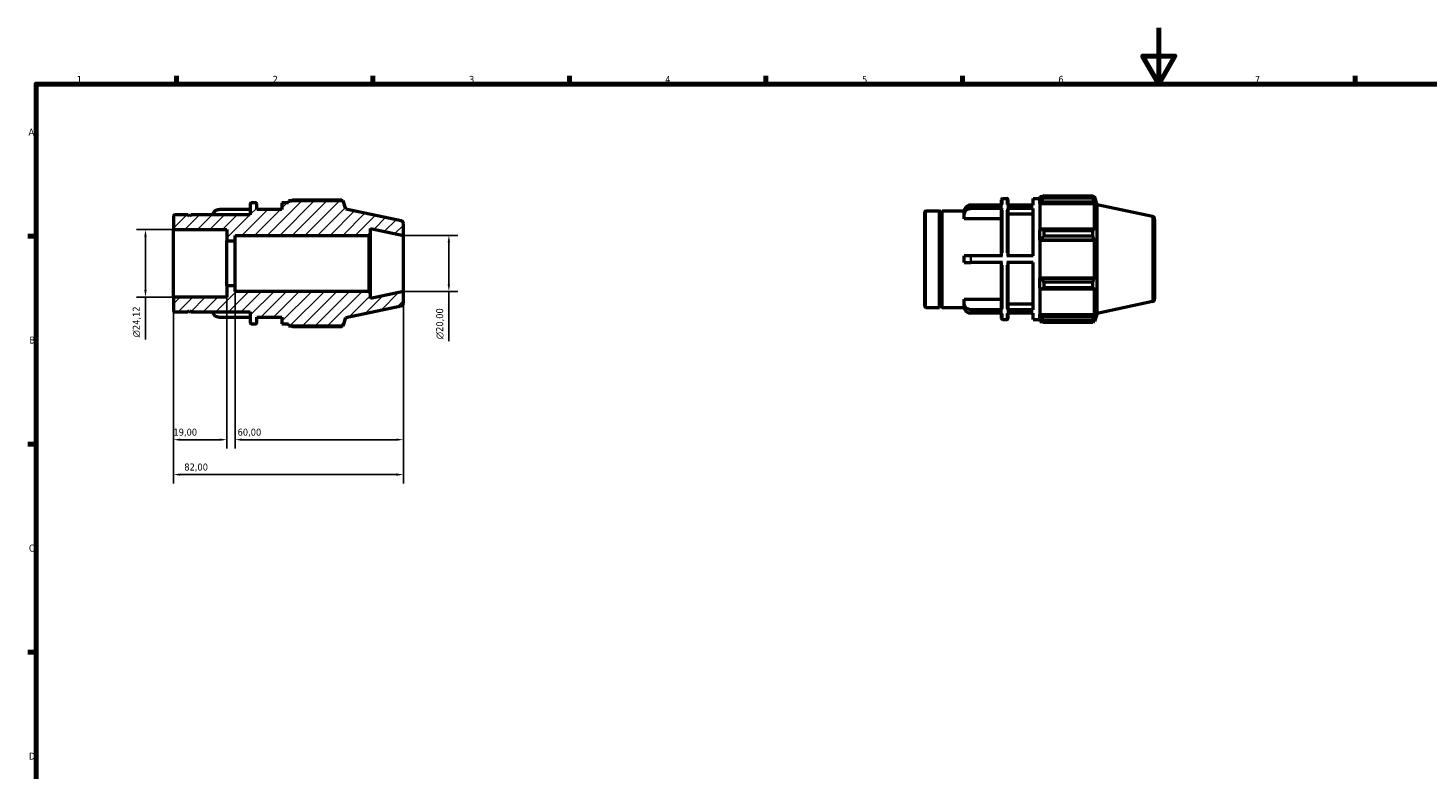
# Model space of a CAD drawing. Header units: millimetres. Extents: x 0 to 931, y 0 to 624.
# Tile 2 of 4: x 17 to 517, y 330 to 594. Entities that reach past the tile are written whole.
import ezdxf

# ---------------------------------------------------------------- set-up
doc = ezdxf.new("R2010")
doc.units = ezdxf.units.MM
for name, color, linetype, lineweight in [('Border (ISO)', 7, 'Continuous', 70), ('Dimension (ISO)', 7, 'Continuous', 25), ('Hatch (ISO)', 7, 'Continuous', 18), ('Visible (ISO)', 7, 'Continuous', 50), ('Visible Narrow (ISO)', 7, 'Continuous', 35)]:
    doc.layers.add(name, color=color, linetype=linetype, lineweight=lineweight)
doc.styles.add('Note Text (ISO)', font='tahoma.ttf')
doc.dimstyles.new('Default (ISO)', dxfattribs={"dimtxt": 2.5, "dimasz": 2.5, "dimexe": 3.175, "dimexo": 0, "dimgap": 0.762, "dimtad": 1, "dimrnd": 1e-08, "dimzin": 0, "dimtxsty": 'Note Text (ISO)', "dimcen": 0.09, "dimdle": 10, "dimclrd": 256, "dimclre": 256, "dimclrt": 232, "dimazin": 0, "dimtfac": 1.40208, "dimtmove": 0, "dimatfit": 3, "dimfxl": 1, "dimtolj": 1, "dimtzin": 0, "dimlwd": -1, "dimlwe": -1, "dimarcsym": 0})

# ---------------------------------------------------------------- blocks, each defined once
blk = doc.blocks.new('Borders Default Border')
at = {"layer": 'Border (ISO)'}
for p, q in [((70.08, 574), (70.08, 576.9)), ((140.17, 574), (140.17, 576.9)), ((210.25, 574), (210.25, 576.9)), ((280.33, 574), (280.33, 576.9)), ((350.42, 574), (350.42, 576.9)), ((490.58, 574), (490.58, 576.9)), ((20, 519.75), (17.1, 519.75)), ((20, 445.5), (17.1, 445.5)), ((20, 371.25), (17.1, 371.25))]:
    blk.add_line(p, q, dxfattribs=at)
at = {"layer": 'Border (ISO)', "flags": 128}
for points in [[(420.5, 594), (420.5, 574), (414.73, 584), (426.27, 584), (420.5, 574)], [(20, 20), (20, 574), (821, 574), (821, 20), (20, 20)]]:
    blk.add_lwpolyline(points, dxfattribs=at)
at = {"layer": 'Border (ISO)', "color": 232, "true_color": 0xca0064, "char_height": 2.5, "attachment_point": 7, "style": 'Note Text (ISO)'}
for s, insert in [('1', (34.48, 574.4)), ('2', (104.37, 574.4)), ('3', (174.43, 574.35)), ('4', (244.42, 574.4)), ('5', (314.64, 574.35)), ('6', (384.66, 574.35)), ('7', (454.77, 574.4)), ('A', (17.29, 555.62)), ('B', (17.59, 481.37)), ('C', (17.43, 407.08)), ('D', (17.43, 332.88))]:
    blk.add_mtext(s, dxfattribs=dict(at, insert=insert))
blk = doc.blocks.new('*D8')
at = {"layer": 'Defpoints', "color": 0, "transparency": 16777216}
for p in [(151, 500), (69, 497.94), (69, 434.62)]:
    blk.add_point(p, dxfattribs=at)
at = {"layer": 'Dimension (ISO)', "transparency": 16777216}
for p, q in [((151, 500), (151, 431.44)), ((69, 497.94), (69, 431.44)), ((148.5, 434.62), (71.5, 434.62))]:
    blk.add_line(p, q, dxfattribs=at)
for points in [[(71.5, 435.04), (71.5, 434.2), (69, 434.62)], [(148.5, 435.04), (148.5, 434.2), (151, 434.62)]]:
    blk.add_solid(points, dxfattribs=at)
at = {"layer": 'Dimension (ISO)', "color": 232, "true_color": 0xca0064, "transparency": 16777216, "insert": (72.86, 438.56), "char_height": 2.5, "attachment_point": 1, "style": 'Note Text (ISO)'}
blk.add_mtext('\\A1;82,00', dxfattribs=at)
blk = doc.blocks.new('*D9')
at = {"layer": 'Defpoints', "color": 0, "transparency": 16777216}
for p in [(91, 502), (151, 500), (91, 447.07)]:
    blk.add_point(p, dxfattribs=at)
at = {"layer": 'Dimension (ISO)', "transparency": 16777216}
for p, q in [((91, 502), (91, 443.9)), ((151, 500), (151, 443.9)), ((148.5, 447.07), (93.5, 447.07))]:
    blk.add_line(p, q, dxfattribs=at)
for points in [[(93.5, 447.49), (93.5, 446.66), (91, 447.07)], [(148.5, 447.49), (148.5, 446.66), (151, 447.07)]]:
    blk.add_solid(points, dxfattribs=at)
at = {"layer": 'Dimension (ISO)', "color": 232, "true_color": 0xca0064, "transparency": 16777216, "insert": (91.87, 451.01), "char_height": 2.5, "attachment_point": 1, "style": 'Note Text (ISO)'}
blk.add_mtext('\\A1;60,00', dxfattribs=at)
blk = doc.blocks.new('*D10')
at = {"layer": 'Defpoints', "color": 0, "transparency": 16777216}
for p in [(88, 502), (69, 497.94), (69, 447.07)]:
    blk.add_point(p, dxfattribs=at)
at = {"layer": 'Dimension (ISO)', "transparency": 16777216}
for p, q in [((88, 502), (88, 443.9)), ((69, 497.94), (69, 443.9)), ((85.5, 447.07), (71.5, 447.07))]:
    blk.add_line(p, q, dxfattribs=at)
for points in [[(71.5, 447.49), (71.5, 446.66), (69, 447.07)], [(85.5, 447.49), (85.5, 446.66), (88, 447.07)]]:
    blk.add_solid(points, dxfattribs=at)
at = {"layer": 'Dimension (ISO)', "color": 232, "true_color": 0xca0064, "transparency": 16777216, "insert": (68.98, 451.01), "char_height": 2.5, "attachment_point": 1, "style": 'Note Text (ISO)'}
blk.add_mtext('\\A1;19,00', dxfattribs=at)
blk = doc.blocks.new('*D11')
at = {"layer": 'Defpoints', "color": 0, "transparency": 16777216}
for p in [(151, 520), (151, 500), (167.24, 500)]:
    blk.add_point(p, dxfattribs=at)
at = {"layer": 'Dimension (ISO)', "transparency": 16777216}
for p, q in [((151, 520), (170.41, 520)), ((167.24, 517.5), (167.24, 502.5)), ((151, 500), (170.41, 500)), ((167.24, 500), (167.24, 482.18))]:
    blk.add_line(p, q, dxfattribs=at)
for points in [[(166.82, 517.5), (167.66, 517.5), (167.24, 520)], [(166.82, 502.5), (167.66, 502.5), (167.24, 500)]]:
    blk.add_solid(points, dxfattribs=at)
at = {"layer": 'Dimension (ISO)', "color": 232, "true_color": 0xca0064, "transparency": 16777216, "insert": (162.71, 482.94), "char_height": 2.5, "attachment_point": 1, "rotation": 90, "style": 'Note Text (ISO)'}
blk.add_mtext('\\A1;\\fAIGDT|b0|i0;\\H2.5000;\\ln\\fTahoma|b0|i0;\\H2.5000;20,00', dxfattribs=at)
blk = doc.blocks.new('*D12')
at = {"layer": 'Defpoints', "color": 0, "transparency": 16777216}
for p in [(69, 522.06), (59, 497.94), (69, 497.94)]:
    blk.add_point(p, dxfattribs=at)
at = {"layer": 'Dimension (ISO)', "transparency": 16777216}
for p, q in [((69, 522.06), (55.83, 522.06)), ((59, 519.56), (59, 500.44)), ((69, 497.94), (55.83, 497.94)), ((59, 497.94), (59, 482.82))]:
    blk.add_line(p, q, dxfattribs=at)
for points in [[(58.58, 519.56), (59.42, 519.56), (59, 522.06)], [(58.58, 500.44), (59.42, 500.44), (59, 497.94)]]:
    blk.add_solid(points, dxfattribs=at)
at = {"layer": 'Dimension (ISO)', "color": 232, "true_color": 0xca0064, "transparency": 16777216, "insert": (54.48, 483.58), "char_height": 2.5, "attachment_point": 1, "rotation": 90, "style": 'Note Text (ISO)'}
blk.add_mtext('\\A1;\\fAIGDT|b0|i0;\\H2.5000;\\ln\\fTahoma|b0|i0;\\H2.5000;24,12', dxfattribs=at)

msp = doc.modelspace()

# ---------------------------------------------------------------- hatches: boundary and pattern name
at = {"layer": 'Hatch (ISO)'}
h = msp.add_hatch(dxfattribs=at)
h.set_pattern_fill('ANSI31', color=256, scale=25.4, style=0)
h.set_pattern_definition([(45, (0, 0), (-2.245064, 2.245064), [])])
edge = h.paths.add_edge_path()
edge.add_ellipse((150, 495.8098), major_axis=(0.2079, -0.9781), ratio=1, start_angle=0, end_angle=78)
edge.add_line((151, 495.8098), (151, 500))
edge.add_line((151, 500), (139.2857, 497.5101))
edge.add_line((139.2857, 497.5101), (139.2857, 499.4))
edge.add_line((139.2857, 499.4), (138.6857, 500))
edge.add_line((138.6857, 500), (91, 500))
edge.add_line((91, 500), (91, 502))
edge.add_line((91, 502), (88, 502))
edge.add_line((88, 502), (88, 497.9415))
edge.add_line((88, 497.9415), (69, 497.9415))
edge.add_line((69, 497.9415), (69, 493.12))
edge.add_ellipse((69.4, 493.12), major_axis=(-0.4, 0), ratio=1, start_angle=0, end_angle=90)
edge.add_line((69.4, 492.72), (74.2, 492.72))
edge.add_line((74.2, 492.72), (74.7, 493.22))
edge.add_line((74.7, 493.22), (75.2, 492.72))
edge.add_line((75.2, 492.72), (96.3333, 492.72))
edge.add_line((96.3333, 492.72), (96.3333, 488.8))
edge.add_ellipse((96.7333, 488.8), major_axis=(-0.4, 0), ratio=1, start_angle=0, end_angle=90)
edge.add_line((96.7333, 488.4), (98.2762, 488.4))
edge.add_ellipse((98.2762, 488.8), major_axis=(0, -0.4), ratio=1, start_angle=0, end_angle=90)
edge.add_line((98.6762, 488.8), (98.6762, 490.8))
edge.add_line((98.6762, 490.8), (107.6571, 490.8))
edge.add_line((107.6571, 490.8), (107.6571, 488.4))
edge.add_line((107.6571, 488.4), (110, 488.4))
edge.add_line((110, 488.4), (110, 487.68))
edge.add_line((110, 487.68), (129.5374, 487.68))
edge.add_line((129.5374, 487.68), (130.5, 490.6426))
edge.add_line((130.5, 490.6426), (150.2079, 494.8316))
edge = h.paths.add_edge_path()
edge.add_ellipse((150, 524.1902), major_axis=(1, 0), ratio=1, start_angle=0, end_angle=78)
edge.add_line((150.2079, 525.1684), (130.5, 529.3574))
edge.add_line((130.5, 529.3574), (129.5374, 532.32))
edge.add_line((129.5374, 532.32), (110, 532.32))
edge.add_line((110, 532.32), (110, 531.6))
edge.add_line((110, 531.6), (107.6571, 531.6))
edge.add_line((107.6571, 531.6), (107.6571, 529.2))
edge.add_line((107.6571, 529.2), (98.6762, 529.2))
edge.add_line((98.6762, 529.2), (98.6762, 531.2))
edge.add_ellipse((98.2762, 531.2), major_axis=(0.4, 0), ratio=1, start_angle=0, end_angle=90)
edge.add_line((98.2762, 531.6), (96.7333, 531.6))
edge.add_ellipse((96.7333, 531.2), major_axis=(0, 0.4), ratio=1, start_angle=0, end_angle=90)
edge.add_line((96.3333, 531.2), (96.3333, 527.28))
edge.add_line((96.3333, 527.28), (75.2, 527.28))
edge.add_line((75.2, 527.28), (74.7, 526.78))
edge.add_line((74.7, 526.78), (74.2, 527.28))
edge.add_line((74.2, 527.28), (69.4, 527.28))
edge.add_ellipse((69.4, 526.88), major_axis=(0, 0.4), ratio=1, start_angle=0, end_angle=90)
edge.add_line((69, 526.88), (69, 522.0585))
edge.add_line((69, 522.0585), (88, 522.0585))
edge.add_line((88, 522.0585), (88, 518))
edge.add_line((88, 518), (91, 518))
edge.add_line((91, 518), (91, 520))
edge.add_line((91, 520), (138.6857, 520))
edge.add_line((138.6857, 520), (139.2857, 520.6))
edge.add_line((139.2857, 520.6), (139.2857, 522.4899))
edge.add_line((139.2857, 522.4899), (151, 520))
edge.add_line((151, 520), (151, 524.1902))

# ---------------------------------------------------------------- linework, layer by layer
at = {"layer": 'Visible (ISO)'}
for p, q in [((96.3333, 531.2), (96.3333, 527.28)), ((98.2762, 531.6), (96.7333, 531.6)), ((98.6762, 529.2), (98.6762, 531.2)), ((110, 531.6), (107.6571, 531.6)), ((107.6571, 531.6), (107.6571, 529.2)), ((129.5374, 532.32), (110, 532.32)), ((110, 532.32), (110, 531.6)), ((128.9915, 532.5823), (111.44, 532.5823)), ((130.5, 529.3574), (129.5374, 532.32)), ((364.7646, 530.797), (353.4884, 530.797)), ((364.7646, 529.597), (353.4884, 529.597)), ((364.3646, 530.797), (364.3646, 532.7198)), ((364.7646, 533.1198), (366.3074, 533.1198)), ((375.6884, 530.797), (366.3074, 530.797)), ((375.6884, 529.597), (366.3074, 529.597)), ((366.7074, 532.7198), (366.7074, 530.797)), ((375.6884, 530.797), (375.6884, 533.1198)), ((375.6884, 533.1198), (378.0312, 533.1198)), ((375.6884, 512.7198), (375.6884, 529.597)), ((378.0312, 533.8398), (378.0312, 533.0356)), ((378.0312, 533.8398), (379.0529, 533.8398)), ((378.5112, 533.4934), (378.0312, 533.0356)), ((378.0312, 531.5307), (378.0312, 533.0356)), ((378.0312, 531.5307), (378.5112, 531.9565)), ((378.0312, 531.3179), (378.0312, 531.5307)), ((378.0312, 531.3179), (378.0312, 521.9368)), ((378.0312, 531.3179), (397.5686, 531.3179)), ((378.5112, 531.9565), (397.3347, 531.9565)), ((379.4712, 534.1021), (379.4712, 533.2342)), ((379.4712, 534.1021), (397.0227, 534.1021)), ((397.0227, 533.2342), (379.4712, 533.2342)), ((397.0227, 533.2342), (397.0227, 534.1021)), ((397.1587, 533.8398), (397.5686, 533.8398)), ((397.5686, 532.8067), (397.3347, 533.4934)), ((397.3347, 531.9565), (397.5686, 531.3179)), ((398.5312, 530.8772), (397.5686, 533.8398)), ((397.5686, 532.8067), (397.5686, 533.8398)), ((397.5686, 521.826), (397.5686, 531.3179)), ((398.5312, 492.1624), (398.5312, 530.8772)), ((418.2391, 526.6881), (398.5312, 530.8772)), ((69, 526.88), (69, 522.0585)), ((74.2, 527.28), (69.4, 527.28)), ((74.7, 526.78), (74.2, 527.28)), ((75.2, 527.28), (74.7, 526.78)), ((96.3333, 527.28), (75.2, 527.28)), ((96.3333, 529.2773), (85.4571, 529.2773)), ((107.6571, 529.2773), (98.6762, 529.2773)), ((107.6571, 529.2), (98.6762, 529.2)), ((150.2079, 525.1684), (130.5, 529.3574)), ((337.0312, 494.6398), (337.0312, 528.3998)), ((337.4312, 528.7998), (342.2312, 528.7998)), ((342.2312, 494.2398), (342.2312, 528.7998)), ((342.7312, 528.2998), (342.2312, 528.7998)), ((342.7312, 528.2998), (343.2312, 528.7998)), ((342.7312, 494.7398), (342.7312, 528.2998)), ((343.2312, 494.2398), (343.2312, 528.7998)), ((343.2312, 528.7998), (351.0904, 528.7998)), ((351.0884, 527.515), (351.0884, 528.715)), ((351.0884, 525.8486), (351.0884, 527.515)), ((364.3646, 525.8486), (351.0884, 525.8486)), ((364.3646, 512.7198), (364.3646, 529.2501)), ((366.7074, 529.2501), (366.7074, 512.7198)), ((375.6884, 527.515), (366.7074, 527.515)), ((419.0312, 525.71), (419.0312, 497.3296)), ((69, 522.0585), (88, 522.0585)), ((69, 497.9415), (69, 522.0585)), ((88, 522.0585), (88, 518)), ((91, 518), (91, 520)), ((91, 520), (138.6857, 520)), ((138.6857, 520), (139.2857, 520.6)), ((138.6857, 520), (138.6857, 500)), ((139.2857, 520.6), (139.2857, 522.4899)), ((139.2857, 522.4899), (151, 520)), ((139.2857, 499.4), (139.2857, 520.6)), ((151, 520), (151, 524.1902)), ((151, 500), (151, 520)), ((378.5112, 522.1585), (378.0312, 521.9368)), ((378.0312, 518.3037), (378.0312, 521.9368)), ((397.3347, 522.1585), (378.5112, 522.1585)), ((379.4712, 521.7415), (379.4712, 519.6463)), ((379.4712, 521.7415), (397.0227, 521.7415)), ((397.0227, 519.6463), (379.4712, 519.6463)), ((397.0227, 519.6463), (397.0227, 521.7415)), ((397.5686, 521.826), (397.3347, 522.1585)), ((88, 518), (91, 518)), ((88, 502), (88, 518)), ((91, 502), (91, 518)), ((378.0312, 518.3037), (378.5112, 518.448)), ((378.0312, 518.2315), (378.0312, 518.3037)), ((378.0312, 518.2315), (378.0312, 504.808)), ((378.0312, 518.2315), (397.5686, 518.2315)), ((378.5112, 518.448), (397.3347, 518.448)), ((397.3347, 518.448), (397.5686, 518.2315)), ((397.5686, 504.808), (397.5686, 518.2315)), ((351.0884, 510.3198), (351.0884, 512.7198)), ((364.7646, 512.7198), (353.4884, 512.7198)), ((364.7646, 510.3198), (353.4884, 510.3198)), ((364.3646, 493.7895), (364.3646, 510.3198)), ((375.6884, 512.7198), (366.3074, 512.7198)), ((375.6884, 510.3198), (366.3074, 510.3198)), ((366.7074, 510.3198), (366.7074, 493.7895)), ((375.6884, 493.4425), (375.6884, 510.3198)), ((378.0312, 504.7359), (378.0312, 504.808)), ((378.0312, 504.808), (397.5686, 504.808)), ((378.0312, 501.1027), (378.0312, 504.7359)), ((378.5112, 504.5915), (378.0312, 504.7359)), ((397.3347, 504.5915), (378.5112, 504.5915)), ((397.5686, 504.808), (397.3347, 504.5915)), ((91, 502), (88, 502)), ((88, 502), (88, 497.9415)), ((91, 500), (91, 502)), ((138.6857, 500), (91, 500)), ((139.2857, 499.4), (138.6857, 500)), ((151, 500), (139.2857, 497.5101)), ((151, 495.8098), (151, 500)), ((378.0312, 501.1027), (378.5112, 500.8811)), ((378.0312, 501.1027), (378.0312, 491.7217)), ((378.5112, 500.8811), (397.3347, 500.8811)), ((379.4712, 503.3932), (379.4712, 501.298)), ((379.4712, 503.3932), (397.0227, 503.3932)), ((397.0227, 501.298), (379.4712, 501.298)), ((397.0227, 501.298), (397.0227, 503.3932)), ((397.3347, 500.8811), (397.5686, 501.2136)), ((397.5686, 491.7217), (397.5686, 501.2136)), ((88, 497.9415), (69, 497.9415)), ((69, 497.9415), (69, 493.12)), ((130.5, 490.6426), (150.2079, 494.8316)), ((139.2857, 497.5101), (139.2857, 499.4)), ((342.7312, 494.7398), (342.2312, 494.2398)), ((342.7312, 494.7398), (343.2312, 494.2398)), ((351.0884, 495.5246), (351.0884, 497.191)), ((351.0884, 497.191), (364.3646, 497.191)), ((351.0884, 494.3246), (351.0884, 495.5246)), ((366.7074, 495.5246), (375.6884, 495.5246)), ((418.2391, 496.3514), (398.5312, 492.1624)), ((69.4, 492.72), (74.2, 492.72)), ((74.2, 492.72), (74.7, 493.22)), ((74.7, 493.22), (75.2, 492.72)), ((75.2, 492.72), (96.3333, 492.72)), ((96.3333, 490.7227), (85.4571, 490.7227)), ((96.3333, 492.72), (96.3333, 488.8)), ((98.6762, 488.8), (98.6762, 490.8)), ((98.6762, 490.8), (107.6571, 490.8)), ((107.6571, 490.7227), (98.6762, 490.7227)), ((107.6571, 490.8), (107.6571, 488.4)), ((129.5374, 487.68), (130.5, 490.6426)), ((337.4312, 494.2398), (342.2312, 494.2398)), ((343.2312, 494.2398), (351.0904, 494.2398)), ((364.7646, 493.4425), (353.4884, 493.4425)), ((364.7646, 492.2425), (353.4884, 492.2425)), ((364.3646, 490.3198), (364.3646, 492.2425)), ((364.7646, 489.9198), (366.3074, 489.9198)), ((375.6884, 493.4425), (366.3074, 493.4425)), ((375.6884, 492.2425), (366.3074, 492.2425)), ((366.7074, 492.2425), (366.7074, 490.3198)), ((375.6884, 489.9198), (375.6884, 492.2425)), ((375.6884, 489.9198), (378.0312, 489.9198)), ((378.0312, 491.5088), (378.0312, 491.7217)), ((378.0312, 491.7217), (397.5686, 491.7217)), ((378.0312, 490.0039), (378.0312, 491.5088)), ((378.5112, 491.0831), (378.0312, 491.5088)), ((378.0312, 490.0039), (378.5112, 489.5461)), ((378.0312, 490.0039), (378.0312, 489.1998)), ((397.3347, 491.0831), (378.5112, 491.0831)), ((379.4712, 489.8054), (379.4712, 488.9375)), ((379.4712, 489.8054), (397.0227, 489.8054)), ((397.0227, 488.9375), (397.0227, 489.8054)), ((397.5686, 491.7217), (397.3347, 491.0831)), ((397.3347, 489.5461), (397.5686, 490.2328)), ((398.5312, 492.1624), (397.5686, 489.1998)), ((397.5686, 489.1998), (397.5686, 490.2328)), ((96.7333, 488.4), (98.2762, 488.4)), ((107.6571, 488.4), (110, 488.4)), ((110, 488.4), (110, 487.68)), ((110, 487.68), (129.5374, 487.68)), ((111.44, 487.4177), (128.9915, 487.4177)), ((378.0312, 489.1998), (379.0529, 489.1998)), ((397.0227, 488.9375), (379.4712, 488.9375)), ((397.1587, 489.1998), (397.5686, 489.1998))]:
    msp.add_line(p, q, dxfattribs=at)
for centre, radius, start, end in [((96.7333, 531.2), 0.4, 90, 180), ((98.2762, 531.2), 0.4, 0, 90), ((364.7646, 532.7198), 0.4, 90, 180), ((366.3074, 532.7198), 0.4, 0, 90), ((69.4, 526.88), 0.4, 90, 180), ((150, 524.1902), 1, 0, 78), ((337.4312, 528.3998), 0.4, 90, 180), ((418.0312, 525.71), 1, 0, 78), ((150, 495.8098), 1, 282, 0), ((337.4312, 494.6398), 0.4, 180, 270), ((418.0312, 497.3296), 1, 282, 0), ((69.4, 493.12), 0.4, 180, 270), ((364.7646, 490.3198), 0.4, 180, 270), ((366.3074, 490.3198), 0.4, 270, 0), ((96.7333, 488.8), 0.4, 180, 270), ((98.2762, 488.8), 0.4, 270, 0)]:
    msp.add_arc(centre, radius, start, end, dxfattribs=at)
for points, weights in [([(111.0217, 532.32), (111.2273, 532.45), (111.44, 532.5823)], [1.01079327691, 1.01269649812, 1.01445298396]), ([(129.1274, 532.32), (129.0606, 532.45), (128.9915, 532.5823)], [1.0019116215, 1.0010295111, 1]), ([(379.4712, 534.1021), (378.972, 533.7915), (378.5112, 533.4934)], [1.01445298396, 1.01033953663, 1.00542134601]), ([(378.5112, 531.9565), (378.972, 532.5823), (379.4712, 533.2342)], [1.00542134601, 1.01033953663, 1.01445298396]), ([(397.0227, 534.1021), (397.1849, 533.7915), (397.3347, 533.4934)], [1, 1.00241995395, 1.00402548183]), ([(397.3347, 531.9565), (397.1849, 532.5823), (397.0227, 533.2342)], [1.00402548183, 1.00241995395, 1]), ([(379.4712, 521.7415), (378.972, 521.9543), (378.5112, 522.1585)], [1.01445298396, 1.01033953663, 1.00542134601]), ([(378.5112, 518.448), (378.972, 519.035), (379.4712, 519.6463)], [1.00542134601, 1.01033953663, 1.01445298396]), ([(397.0227, 521.7415), (397.1849, 521.9543), (397.3347, 522.1585)], [1, 1.00241995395, 1.00402548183]), ([(397.3347, 518.448), (397.1849, 519.035), (397.0227, 519.6463)], [1.00402548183, 1.00241995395, 1]), ([(379.4712, 503.3932), (378.972, 504.0046), (378.5112, 504.5915)], [1.01445298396, 1.01033953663, 1.00542134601]), ([(397.0227, 503.3932), (397.1849, 504.0046), (397.3347, 504.5915)], [1, 1.00241995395, 1.00402548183]), ([(378.5112, 500.8811), (378.972, 501.0853), (379.4712, 501.298)], [1.00542134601, 1.01033953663, 1.01445298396]), ([(397.3347, 500.8811), (397.1849, 501.0853), (397.0227, 501.298)], [1.00402548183, 1.00241995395, 1]), ([(379.4712, 489.8054), (378.972, 490.4572), (378.5112, 491.0831)], [1.01445298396, 1.01033953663, 1.00542134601]), ([(378.5112, 489.5461), (378.972, 489.248), (379.4712, 488.9375)], [1.00542134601, 1.01033953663, 1.01445298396]), ([(397.0227, 489.8054), (397.1849, 490.4572), (397.3347, 491.0831)], [1, 1.00241995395, 1.00402548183]), ([(397.3347, 489.5461), (397.1849, 489.248), (397.0227, 488.9375)], [1.00402548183, 1.00241995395, 1]), ([(111.44, 487.4177), (111.2273, 487.55), (111.0217, 487.68)], [1.01445298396, 1.01269649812, 1.01079327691]), ([(128.9915, 487.4177), (129.0606, 487.55), (129.1274, 487.68)], [1, 1.0010295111, 1.0019116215])]:
    msp.add_rational_spline(points, weights, degree=2, dxfattribs=at)
for points, knots in [([(353.4884, 530.797), (353.1923, 530.797), (352.8439, 530.737), (352.2968, 530.5405), (352.0013, 530.3693), (351.5823, 530.0061), (351.3847, 529.7497), (351.1578, 529.2748), (351.0884, 528.9721), (351.0884, 528.715)], [0, 0, 0, 0, 0.088810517, 0.088810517, 0.177691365, 0.177691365, 0.266668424, 0.266668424, 0.355745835, 0.355745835, 0.355745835, 0.355745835]), ([(351.0884, 527.515), (351.0884, 527.7721), (351.1578, 528.0748), (351.3847, 528.5497), (351.5823, 528.8061), (352.0013, 529.1693), (352.2968, 529.3405), (352.8439, 529.537), (353.1923, 529.597), (353.4884, 529.597)], [-0.355745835, -0.355745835, -0.355745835, -0.355745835, -0.266668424, -0.266668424, -0.177691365, -0.177691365, -0.088810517, -0.088810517, 0, 0, 0, 0]), ([(364.7646, 529.597), (364.7152, 529.597), (364.6571, 529.587), (364.5659, 529.5543), (364.5167, 529.5258), (364.4469, 529.4652), (364.4139, 529.4225), (364.3761, 529.3434), (364.3646, 529.2929), (364.3646, 529.2501)], [0, 0, 0, 0, 0.0148022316, 0.0148022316, 0.0296161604, 0.0296161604, 0.0444445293, 0.0444445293, 0.0592853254, 0.0592853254, 0.0592853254, 0.0592853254]), ([(366.7074, 529.2501), (366.7074, 529.2929), (366.6958, 529.3434), (366.658, 529.4225), (366.6251, 529.4652), (366.5553, 529.5258), (366.506, 529.5543), (366.4148, 529.587), (366.3568, 529.597), (366.3074, 529.597)], [-0.0592853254, -0.0592853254, -0.0592853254, -0.0592853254, -0.0444445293, -0.0444445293, -0.0296161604, -0.0296161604, -0.0148022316, -0.0148022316, 0, 0, 0, 0]), ([(83.0595, 527.28), (83.0727, 527.517), (83.1388, 527.7807), (83.3535, 528.2299), (83.551, 528.4863), (83.9701, 528.8495), (84.2656, 529.0207), (84.8127, 529.2172), (85.1611, 529.2773), (85.4571, 529.2773)], [-0.346121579, -0.346121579, -0.346121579, -0.346121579, -0.266668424, -0.266668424, -0.177691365, -0.177691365, -0.088810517, -0.088810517, 0, 0, 0, 0]), ([(353.4884, 512.7198), (353.1923, 512.7198), (352.8439, 512.7198), (352.2968, 512.7198), (352.0013, 512.7198), (351.5823, 512.7198), (351.3847, 512.7198), (351.1578, 512.7198), (351.0884, 512.7198), (351.0884, 512.7198)], [0, 0, 0, 0, 0.088810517, 0.088810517, 0.177691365, 0.177691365, 0.266668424, 0.266668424, 0.355745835, 0.355745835, 0.355745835, 0.355745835]), ([(351.0884, 510.3198), (351.0884, 510.3198), (351.1578, 510.3198), (351.3847, 510.3198), (351.5823, 510.3198), (352.0013, 510.3198), (352.2968, 510.3198), (352.8439, 510.3198), (353.1923, 510.3198), (353.4884, 510.3198)], [-0.355745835, -0.355745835, -0.355745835, -0.355745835, -0.266668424, -0.266668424, -0.177691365, -0.177691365, -0.088810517, -0.088810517, 0, 0, 0, 0]), ([(353.4884, 493.4425), (353.1923, 493.4425), (352.8439, 493.5026), (352.2968, 493.6991), (352.0013, 493.8702), (351.5823, 494.2335), (351.3847, 494.4899), (351.1578, 494.9648), (351.0884, 495.2675), (351.0884, 495.5246)], [0, 0, 0, 0, 0.088810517, 0.088810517, 0.177691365, 0.177691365, 0.266668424, 0.266668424, 0.355745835, 0.355745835, 0.355745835, 0.355745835]), ([(85.4571, 490.7227), (85.1611, 490.7227), (84.8127, 490.7828), (84.2656, 490.9793), (83.9701, 491.1505), (83.551, 491.5137), (83.3535, 491.7701), (83.1388, 492.2193), (83.0727, 492.483), (83.0595, 492.72)], [0, 0, 0, 0, 0.088810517, 0.088810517, 0.177691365, 0.177691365, 0.266668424, 0.266668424, 0.346121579, 0.346121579, 0.346121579, 0.346121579]), ([(351.0884, 494.3246), (351.0884, 494.0675), (351.1578, 493.7648), (351.3847, 493.2899), (351.5823, 493.0335), (352.0013, 492.6702), (352.2968, 492.4991), (352.8439, 492.3026), (353.1923, 492.2425), (353.4884, 492.2425)], [-0.355745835, -0.355745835, -0.355745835, -0.355745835, -0.266668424, -0.266668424, -0.177691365, -0.177691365, -0.088810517, -0.088810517, 0, 0, 0, 0]), ([(364.3646, 493.7895), (364.3646, 493.7466), (364.3761, 493.6962), (364.4139, 493.6171), (364.4469, 493.5744), (364.5167, 493.5138), (364.5659, 493.4853), (364.6571, 493.4525), (364.7152, 493.4425), (364.7646, 493.4425)], [-0.0592853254, -0.0592853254, -0.0592853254, -0.0592853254, -0.0444445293, -0.0444445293, -0.0296161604, -0.0296161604, -0.0148022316, -0.0148022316, 0, 0, 0, 0]), ([(366.3074, 493.4425), (366.3568, 493.4425), (366.4148, 493.4525), (366.506, 493.4853), (366.5553, 493.5138), (366.6251, 493.5744), (366.658, 493.6171), (366.6958, 493.6962), (366.7074, 493.7466), (366.7074, 493.7895)], [0, 0, 0, 0, 0.0148022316, 0.0148022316, 0.0296161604, 0.0296161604, 0.0444445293, 0.0444445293, 0.0592853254, 0.0592853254, 0.0592853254, 0.0592853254])]:
    msp.add_open_spline(points, degree=3, knots=knots, dxfattribs=at)
at = {"layer": 'Visible Narrow (ISO)'}
for p, q in [((353.4884, 530.7426), (353.4884, 529.6625)), ((364.7646, 533.1139), (364.7646, 531.0198)), ((366.3074, 531.0198), (366.3074, 533.1139)), ((337.4312, 528.587), (337.4312, 494.4525)), ((364.7646, 529.0241), (364.7646, 513.7275)), ((366.3074, 513.7275), (366.3074, 529.0241)), ((418.2391, 496.5382), (418.2391, 526.5014)), ((353.4884, 512.5999), (353.4884, 510.4397)), ((364.7646, 509.3121), (364.7646, 494.0154)), ((366.3074, 494.0154), (366.3074, 509.3121)), ((353.4884, 493.3771), (353.4884, 492.297)), ((364.7646, 492.0198), (364.7646, 489.9257)), ((366.3074, 489.9257), (366.3074, 492.0198))]:
    msp.add_line(p, q, dxfattribs=at)

# ---------------------------------------------------------------- block references
msp.add_blockref('Borders Default Border', (0, 0))

# ---------------------------------------------------------------- dimensions: what is measured, and where the dimension line sits
at = {"layer": 'Dimension (ISO)'}
for base, p1, p2, picture, middle in [((59, 497.9415), (69, 522.0585), (69, 497.9415), '*D12', (59, 489.1302)), ((167.2384, 500), (151, 520), (151, 500), '*D11', (167.2384, 488.5))]:
    dim = msp.add_linear_dim(base=base, p1=p1, p2=p2, angle=90, text='\\fAIGDT|b0|i0;\\H2.5000;\\ln\\fTahoma|b0|i0;\\H2.5000;<>', dimstyle='Default (ISO)', override={"dimdec": 2, "dimtp": 0, "dimtm": 0, "dimtdec": 2, "dimtofl": 0, "dimatfit": 2}, dxfattribs=at)
    dim.commit()
    dim.dimension.update_dxf_attribs({"geometry": picture, "text_midpoint": middle, "dimtype": 160})
for base, p1, p2, picture, middle in [((69, 447.0749), (88, 502), (69, 497.9415), '*D10', (73, 447.0749)), ((69, 434.6189), (151, 500), (69, 497.9415), '*D8', (77, 434.6189)), ((91, 447.0749), (151, 500), (91, 502), '*D9', (96, 447.0749))]:
    dim = msp.add_linear_dim(base=base, p1=p1, p2=p2, angle=180, dimstyle='Default (ISO)', override={"dimdec": 2, "dimtp": 0, "dimtm": 0, "dimtdec": 2, "dimtofl": 0, "dimatfit": 1}, dxfattribs=at)
    dim.commit()
    dim.dimension.update_dxf_attribs({"geometry": picture, "text_midpoint": middle, "dimtype": 160})

doc.saveas('drawing.dxf')
